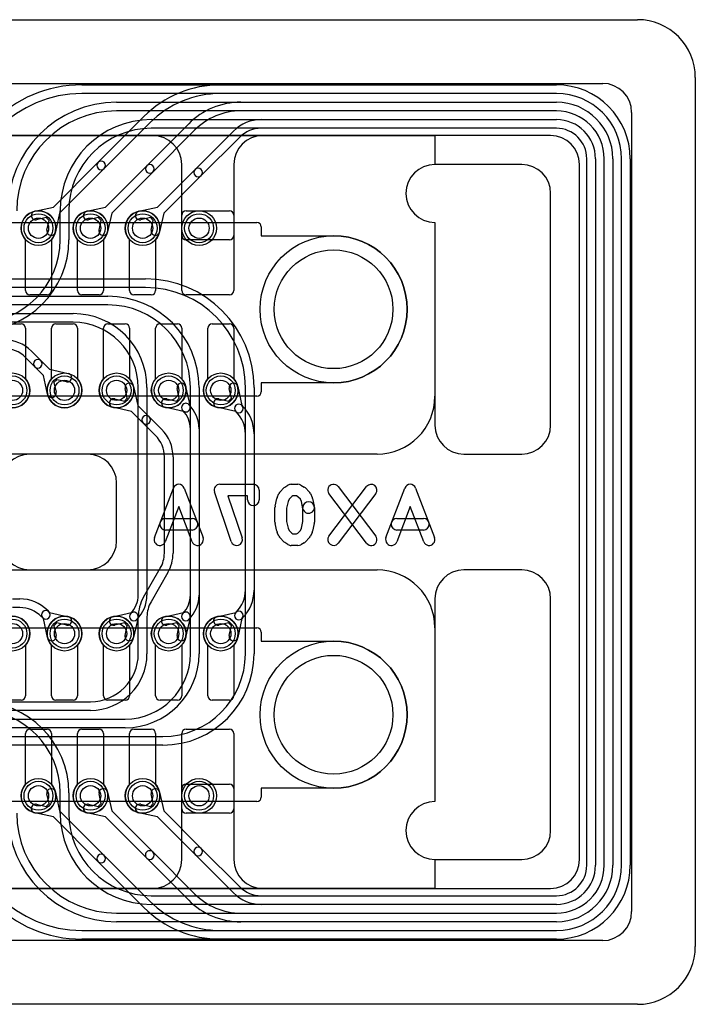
# Model space of a CAD drawing. Extents: x 0 to 29, y 0 to 17.
# Tile 4 of 4: x 17.3 to 29, y 0 to 17. Entities that reach past the tile are written whole.
import ezdxf

# ---------------------------------------------------------------- set-up
doc = ezdxf.new("R2010")
doc.units = 0
for name, color, linetype in [('Hole', 1, 'CONTINUOUS'), ('L1', 3, 'CONTINUOUS'), ('L2', 3, 'CONTINUOUS'), ('L3', 3, 'CONTINUOUS'), ('L4', 3, 'CONTINUOUS'), ('Outline', 7, 'CONTINUOUS'), ('PartsArea-A', 111, 'CONTINUOUS'), ('PartsArea-B', 111, 'CONTINUOUS'), ('Resist-A', 2, 'CONTINUOUS'), ('Resist-B', 2, 'CONTINUOUS'), ('Silk-B', 140, 'CONTINUOUS')]:
    doc.layers.add(name, color=color, linetype=linetype)

msp = doc.modelspace()

# ---------------------------------------------------------------- linework, layer by layer
at = {"layer": 'Hole'}
for centre, radius in [((17.65, 13.4), 0.175), ((18.55, 13.4), 0.175), ((19.45, 13.4), 0.175), ((20.425, 13.4), 0.175), ((22.75, 12), 1.025), ((17.2, 10.6), 0.175), ((18.1, 10.6), 0.175), ((19, 10.6), 0.175), ((19.9, 10.6), 0.175), ((20.8, 10.6), 0.175), ((17.2, 6.4), 0.175), ((18.1, 6.4), 0.175), ((19, 6.4), 0.175), ((19.9, 6.4), 0.175), ((20.8, 6.4), 0.175), ((22.75, 5), 1.025), ((17.65, 3.6), 0.175), ((18.55, 3.6), 0.175), ((19.45, 3.6), 0.175), ((20.425, 3.6), 0.175)]:
    msp.add_circle(centre, radius, dxfattribs=at)
at = {"layer": 'L1'}
for p, q in [((1.6, 15.9), (27.4, 15.9)), ((27.9, 15.4), (27.9, 1.6)), ((26.5, 15), (9.375, 15)), ((27, 2.5), (27, 14.5)), ((20.125, 12.325), (20.125, 13.625)), ((20.2, 13.7), (20.95, 13.7)), ((21.025, 13.625), (21.025, 12.325)), ((17.425, 12.325), (17.425, 13.20157)), ((17.875, 13.20157), (17.875, 12.325)), ((18.325, 12.325), (18.325, 13.20157)), ((18.775, 13.20157), (18.775, 12.325)), ((19.225, 12.325), (19.225, 13.20157)), ((19.675, 13.20157), (19.675, 12.325)), ((17.8, 12.25), (17.5, 12.25)), ((18.7, 12.25), (18.4, 12.25)), ((19.6, 12.25), (19.3, 12.25)), ((20.95, 12.25), (20.2, 12.25)), ((17.05, 11.75), (17.35, 11.75)), ((17.95, 11.75), (18.25, 11.75)), ((18.85, 11.75), (19.15, 11.75)), ((19.75, 11.75), (20.05, 11.75)), ((20.65, 11.75), (20.95, 11.75)), ((17.425, 11.675), (17.425, 10.79843)), ((17.875, 10.79843), (17.875, 11.675)), ((18.325, 11.675), (18.325, 10.79843)), ((18.775, 10.79843), (18.775, 11.675)), ((19.225, 11.675), (19.225, 10.79843)), ((19.675, 10.79843), (19.675, 11.675)), ((20.125, 11.675), (20.125, 10.79843)), ((20.575, 10.79843), (20.575, 11.675)), ((21.025, 11.675), (21.025, 10.79843)), ((17.425, 6.20157), (17.425, 5.325)), ((17.875, 5.325), (17.875, 6.20157)), ((18.325, 6.20157), (18.325, 5.325)), ((18.775, 5.325), (18.775, 6.20157)), ((19.225, 6.20157), (19.225, 5.325)), ((19.675, 5.325), (19.675, 6.20157)), ((20.125, 6.20157), (20.125, 5.325)), ((20.575, 5.325), (20.575, 6.20157)), ((21.025, 6.20157), (21.025, 5.325)), ((17.35, 5.25), (17.05, 5.25)), ((18.25, 5.25), (17.95, 5.25)), ((19.15, 5.25), (18.85, 5.25)), ((20.05, 5.25), (19.75, 5.25)), ((20.95, 5.25), (20.65, 5.25)), ((17.425, 3.79843), (17.425, 4.675)), ((17.5, 4.75), (17.8, 4.75)), ((17.875, 4.675), (17.875, 3.79843)), ((18.325, 3.79843), (18.325, 4.675)), ((18.4, 4.75), (18.7, 4.75)), ((18.775, 4.675), (18.775, 3.79843)), ((19.225, 3.79843), (19.225, 4.675)), ((19.3, 4.75), (19.6, 4.75)), ((19.675, 4.675), (19.675, 3.79843)), ((20.125, 3.375), (20.125, 4.675)), ((20.2, 4.75), (20.95, 4.75)), ((21.025, 4.675), (21.025, 3.375)), ((20.19997, 3.8), (20.95003, 3.8)), ((20.125, 2.5), (20.125, 3.72503)), ((21.025, 3.72503), (21.025, 2.5)), ((20.95, 3.3), (20.2, 3.3)), ((2.5, 2), (19.625, 2)), ((21.525, 2), (26.5, 2)), ((27.4, 1.1), (1.6, 1.1))]:
    msp.add_line(p, q, dxfattribs=at)
for centre in [(17.65, 13.4), (18.55, 13.4), (19.45, 13.4), (20.425, 13.4), (17.2, 10.6), (18.1, 10.6), (19, 10.6), (19.9, 10.6), (20.8, 10.6), (17.2, 6.4), (18.1, 6.4), (19, 6.4), (19.9, 6.4), (20.8, 6.4), (17.65, 3.6), (18.55, 3.6), (19.45, 3.6), (20.425, 3.6)]:
    msp.add_circle(centre, 0.3, dxfattribs=at)
for centre, radius, start, end in [((27.4, 15.4), 0.5, 0, 90), ((26.5, 14.5), 0.5, 0, 90), ((17.65, 13.4), 0.3, -41.409429, -138.590571), ((18.55, 13.4), 0.3, -41.409429, -138.590571), ((19.45, 13.4), 0.3, -41.409429, -138.590571), ((20.2, 13.625), 0.075, 90, 180), ((20.95, 13.625), 0.075, 0, 90), ((17.5, 12.325), 0.075, 180, -90), ((17.8, 12.325), 0.075, -90, 0), ((18.4, 12.325), 0.075, 180, -90), ((18.7, 12.325), 0.075, -90, 0), ((19.3, 12.325), 0.075, 180, -90), ((19.6, 12.325), 0.075, -90, 0), ((20.2, 12.325), 0.075, 180, -90), ((20.95, 12.325), 0.075, -90, 0), ((17.35, 11.675), 0.075, 0, 90), ((17.95, 11.675), 0.075, 90, 180), ((18.25, 11.675), 0.075, 0, 90), ((18.85, 11.675), 0.075, 90, 180), ((19.15, 11.675), 0.075, 0, 90), ((19.75, 11.675), 0.075, 90, 180), ((20.05, 11.675), 0.075, 0, 90), ((20.65, 11.675), 0.075, 90, 180), ((20.95, 11.675), 0.075, 0, 90), ((17.2, 10.6), 0.3, 138.590571, 41.409429), ((18.1, 10.6), 0.3, 138.590571, 41.409429), ((19, 10.6), 0.3, 138.590571, 41.409429), ((19.9, 10.6), 0.3, 138.590571, 41.409429), ((20.8, 10.6), 0.3, 138.590571, 41.409429), ((17.2, 6.4), 0.3, -41.409429, -138.590571), ((18.1, 6.4), 0.3, -41.409429, -138.590571), ((19, 6.4), 0.3, -41.409429, -138.590571), ((19.9, 6.4), 0.3, -41.409429, -138.590571), ((20.8, 6.4), 0.3, -41.409429, -138.590571), ((17.35, 5.325), 0.075, -90, 0), ((17.95, 5.325), 0.075, 180, -90), ((18.25, 5.325), 0.075, -90, 0), ((18.85, 5.325), 0.075, 180, -90), ((19.15, 5.325), 0.075, -90, 0), ((19.75, 5.325), 0.075, 180, -90), ((20.05, 5.325), 0.075, -90, 0), ((20.65, 5.325), 0.075, 180, -90), ((20.95, 5.325), 0.075, -90, 0), ((17.5, 4.675), 0.075, 90, 180), ((17.8, 4.675), 0.075, 0, 90), ((18.4, 4.675), 0.075, 90, 180), ((18.7, 4.675), 0.075, 0, 90), ((19.3, 4.675), 0.075, 90, 180), ((19.6, 4.675), 0.075, 0, 90), ((20.2, 4.675), 0.075, 90, 180), ((20.95, 4.675), 0.075, 0, 90), ((17.65, 3.6), 0.3, 138.590571, 41.409429), ((18.55, 3.6), 0.3, 138.590571, 41.409429), ((19.45, 3.6), 0.3, 138.590571, 41.409429), ((20.19997, 3.72503), 0.07497, 90, 180), ((20.95003, 3.72503), 0.07497, 0, 90), ((20.2, 3.375), 0.075, 180, -90), ((20.95, 3.375), 0.075, -90, 0), ((19.625, 2.5), 0.5, -90, 0), ((21.525, 2.5), 0.5, 180, -90), ((26.5, 2.5), 0.5, -90, 0), ((27.4, 1.6), 0.5, -90, 0)]:
    msp.add_arc(centre, radius, start, end, dxfattribs=at)
at = {"layer": 'L2'}
for p, q in [((18.4, 15.875), (26.6, 15.875)), ((26.6, 15.725), (18.4, 15.725)), ((19, 15.575), (26.6, 15.575)), ((26.6, 15.425), (19, 15.425)), ((19.6, 15.275), (26.6, 15.275)), ((26.6, 15.125), (19.6, 15.125)), ((27.125, 2.4), (27.125, 14.6)), ((27.275, 14.6), (27.275, 2.4)), ((27.425, 2.4), (27.425, 14.6)), ((27.575, 14.6), (27.575, 2.4)), ((27.725, 2.4), (27.725, 14.6)), ((27.875, 14.6), (27.875, 2.4)), ((18.025, 13.19996), (18.025, 13.7)), ((18.175, 13.7), (18.175, 13.19996)), ((17.52885, 11.27721), (17.69245, 11.11361)), ((17.58639, 11.00755), (17.42279, 11.17115)), ((17.69245, 11.11361), (17.84064, 10.96542)), ((17.73458, 10.85936), (17.58639, 11.00755)), ((17.84064, 10.96542), (18.16547, 10.89277)), ((17.80723, 10.53453), (17.73458, 10.85936)), ((17.96588, 10.78371), (17.91629, 10.73412)), ((17.91629, 10.73412), (17.95361, 10.56727)), ((18.13273, 10.74639), (17.96588, 10.78371)), ((19.18371, 10.46588), (19.14639, 10.63273)), ((19.29277, 10.66547), (19.36542, 10.34064)), ((20.08371, 10.46588), (20.04639, 10.63273)), ((20.19277, 10.66547), (20.27017, 10.31939)), ((20.98371, 10.46588), (20.94639, 10.63273)), ((21.09277, 10.66547), (21.16543, 10.34057)), ((18.96727, 10.45361), (19.13412, 10.41629)), ((19.13412, 10.41629), (19.18371, 10.46588)), ((19.86727, 10.45361), (20.03412, 10.41629)), ((20.03412, 10.41629), (20.08371, 10.46588)), ((20.76727, 10.45361), (20.93412, 10.41629)), ((20.93412, 10.41629), (20.98371, 10.46588)), ((19.25936, 10.23458), (18.93453, 10.30723)), ((19.45759, 10.03635), (19.25936, 10.23458)), ((19.36542, 10.34064), (19.56365, 10.14241)), ((20.18061, 10.22983), (19.83453, 10.30723)), ((21.05943, 10.23457), (20.73453, 10.30723)), ((21.07123, 10.22271), (21.05759, 10.23635)), ((21.16365, 10.34241), (21.17729, 10.32877)), ((19.67123, 9.82271), (19.45759, 10.03635)), ((19.56365, 10.14241), (19.77729, 9.92877)), ((20.275, 6.04998), (20.275, 9.9336)), ((20.425, 9.9336), (20.425, 6.04998)), ((21.225, 6.04994), (21.225, 9.85147)), ((21.375, 9.85147), (21.375, 6.04994)), ((19.825, 7.7902), (19.825, 9.45147)), ((19.975, 9.45147), (19.975, 7.7902)), ((19.46543, 7.02673), (19.75466, 7.5277)), ((19.88457, 7.4527), (19.59534, 6.95173)), ((19.375, 6.05002), (19.375, 6.68923)), ((19.525, 6.68923), (19.525, 6.05002)), ((11.8713, 5.22502), (18.55, 5.22502)), ((18.55, 5.07502), (11.8713, 5.07502)), ((11.3956, 4.92498), (19.15, 4.92498)), ((19.15, 4.77498), (11.3956, 4.77498)), ((10.91991, 4.62494), (19.8, 4.62494)), ((19.8, 4.47494), (10.91991, 4.47494)), ((17.83371, 3.46588), (17.79639, 3.63273)), ((17.94277, 3.66547), (18.01542, 3.34064)), ((18.73371, 3.46588), (18.69639, 3.63273)), ((18.84277, 3.66547), (18.91542, 3.34064)), ((19.63371, 3.46588), (19.59639, 3.63273)), ((19.74277, 3.66547), (19.81542, 3.34064)), ((17.61727, 3.45361), (17.78412, 3.41629)), ((17.78412, 3.41629), (17.83371, 3.46588)), ((18.51727, 3.45361), (18.68412, 3.41629)), ((18.68412, 3.41629), (18.73371, 3.46588)), ((19.41727, 3.45361), (19.58412, 3.41629)), ((19.58412, 3.41629), (19.63371, 3.46588)), ((17.90935, 3.23458), (17.58453, 3.30723)), ((18.68185, 2.46208), (17.90935, 3.23458)), ((18.01542, 3.34064), (18.78791, 2.56814)), ((18.80935, 3.23458), (18.48453, 3.30723)), ((19.51972, 2.52421), (18.80935, 3.23458)), ((18.91542, 3.34064), (19.62578, 2.63027)), ((19.70936, 3.23458), (19.38453, 3.30723)), ((20.35759, 2.58635), (19.70936, 3.23458)), ((19.81542, 3.34064), (20.46365, 2.69241)), ((18.78791, 2.56814), (19.57583, 1.78024)), ((19.62578, 2.63027), (20.35156, 1.9045)), ((21.02123, 1.92271), (20.35759, 2.58635)), ((20.46365, 2.69241), (21.12729, 2.02877)), ((19.46976, 1.67417), (18.68185, 2.46208)), ((20.24549, 1.79843), (19.51972, 2.52421)), ((21.49853, 1.875), (26.6, 1.875)), ((26.6, 1.725), (21.49853, 1.725)), ((21.14705, 1.575), (26.6, 1.575)), ((26.6, 1.425), (21.14705, 1.425)), ((20.79558, 1.275), (26.6, 1.275)), ((26.6, 1.125), (20.79558, 1.125))]:
    msp.add_line(p, q, dxfattribs=at)
for centre in [(17.2, 10.6), (18.1, 10.6), (19, 10.6), (19.9, 10.6), (20.8, 10.6), (17.65, 3.6), (18.55, 3.6), (19.45, 3.6)]:
    msp.add_circle(centre, 0.3, dxfattribs=at)
for centre, radius, start, end in [((18.4, 13.7), 2.175, 90, 180), ((26.6, 14.6), 1.275, 0, 90), ((18.4, 13.7), 2.025, 90, 180), ((26.6, 14.6), 1.125, 0, 90), ((19, 13.7), 1.875, 90, 180), ((26.6, 14.6), 0.975, 0, 90), ((19, 13.7), 1.725, 90, 180), ((26.6, 14.6), 0.825, 0, 90), ((19.6, 13.7), 1.575, 90, 180), ((26.6, 14.6), 0.675, 0, 90), ((19.6, 13.7), 1.425, 90, 180), ((26.6, 14.6), 0.525, 0, 90), ((16.6, 13.19996), 1.425, -90, 0), ((16.6, 13.19996), 1.575, -90, 0), ((17.05155, 10.79992), 0.675, 44.9994, 90), ((17.05155, 10.79992), 0.525, 44.999228, 90), ((17.63942, 11.06058), 0.075, 45, -135), ((17.63942, 11.06058), 0.075, -135, 45), ((18.1491, 10.81958), 0.075, -102.607528, 77.393385), ((19.21958, 10.6491), 0.075, 12.607528, -167.393385), ((20.11958, 10.6491), 0.075, 12.607528, -167.393385), ((21.01958, 10.6491), 0.075, 12.607528, -167.393385), ((17.88042, 10.5509), 0.075, -167.392472, 12.606615), ((18.9509, 10.38042), 0.075, 77.392472, -102.606615), ((19.8509, 10.38042), 0.075, 77.392472, -102.606615), ((20.19698, 10.30302), 0.075, 45, -134.999225), ((20.7509, 10.38042), 0.075, 77.392472, -102.606615), ((19.82757, 9.9336), 0.44743, 0, 45.000905), ((20.19698, 10.30302), 0.075, -102.607528, 12.607528), ((19.82757, 9.9336), 0.59743, 0, 45.000678), ((21.11062, 10.28938), 0.075, 45, -135), ((21.11062, 10.28938), 0.075, -133.044055, 43.044055), ((20.7, 9.85147), 0.525, 0, 45.000772), ((20.7, 9.85147), 0.675, 0, 45.0006), ((19.51062, 10.08938), 0.075, 45, -135), ((19.51062, 10.08938), 0.075, -135, 45), ((19.3, 9.45147), 0.675, 0, 45.0006), ((19.3, 9.45147), 0.525, 0, 45.000772), ((19.3, 7.7902), 0.525, -29.999773, 0), ((19.3, 7.7902), 0.675, -29.999879, 0), ((20.05, 6.68923), 0.675, 150.000121, 180), ((20.05, 6.68923), 0.525, 149.999818, 180), ((18.55, 6.05002), 0.825, -90, 0), ((18.55, 6.05002), 0.975, -90, 0), ((19.15, 6.04998), 1.125, -90, 0), ((19.15, 6.04998), 1.275, -90, 0), ((19.8, 6.04994), 1.425, -90, 0), ((19.8, 6.04994), 1.575, -90, 0), ((17.86958, 3.6491), 0.075, 12.607528, -167.393385), ((18.76958, 3.6491), 0.075, 12.607528, -167.393385), ((19.66958, 3.6491), 0.075, 12.607528, -167.393385), ((17.6009, 3.38042), 0.075, 77.392472, -102.606615), ((18.5009, 3.38042), 0.075, 77.392472, -102.606615), ((19.4009, 3.38042), 0.075, 77.392472, -102.606615), ((18.73488, 2.51511), 0.075, 45, -135), ((18.73488, 2.51511), 0.075, -135, 44.999736), ((19.57275, 2.57724), 0.075, 45, -134.999605), ((19.57275, 2.57724), 0.075, -135, 44.99972), ((20.41062, 2.63938), 0.075, 45, -135), ((20.41062, 2.63938), 0.075, -135, 45), ((26.6, 2.4), 0.675, -90, 0), ((26.6, 2.4), 0.525, -90, 0), ((26.6, 2.4), 0.825, -90, 0), ((26.6, 2.4), 0.975, -90, 0), ((26.6, 2.4), 1.275, -90, 0), ((26.6, 2.4), 1.125, -90, 0), ((21.14705, 2.7), 1.125, -134.999662, -90), ((21.49853, 2.4), 0.675, -135.0006, -90), ((21.49853, 2.4), 0.525, -135.000772, -90), ((20.79558, 3), 1.725, -134.999765, -90), ((21.14705, 2.7), 1.275, -134.999682, -90), ((20.79558, 3), 1.875, -134.999784, -90)]:
    msp.add_arc(centre, radius, start, end, dxfattribs=at)
at = {"layer": 'L3'}
for p, q in [((20.79558, 15.875), (26.6, 15.875)), ((26.6, 15.725), (20.79558, 15.725)), ((21.14706, 15.575), (26.6, 15.575)), ((18.68185, 14.53791), (19.46975, 15.32583)), ((26.6, 15.425), (21.14706, 15.425)), ((19.57582, 15.21976), (18.78791, 14.43185)), ((19.51972, 14.47578), (20.2455, 15.20156)), ((21.49853, 15.275), (26.6, 15.275)), ((20.35156, 15.0955), (19.62578, 14.36972)), ((20.35759, 14.41365), (21.02122, 15.0773)), ((21.12729, 14.97123), (20.46365, 14.30759)), ((26.6, 15.125), (21.49853, 15.125)), ((17.90936, 13.76542), (18.68185, 14.53791)), ((18.80936, 13.76542), (19.51972, 14.47578)), ((27.125, 2.4), (27.125, 14.6)), ((27.275, 14.6), (27.275, 2.4)), ((27.425, 2.4), (27.425, 14.6)), ((27.575, 14.6), (27.575, 2.4)), ((27.725, 2.4), (27.725, 14.6)), ((27.875, 14.6), (27.875, 2.4)), ((18.78791, 14.43185), (18.01542, 13.65936)), ((19.62578, 14.36972), (18.91542, 13.65936)), ((19.70936, 13.76542), (20.35759, 14.41365)), ((20.46365, 14.30759), (19.81542, 13.65936)), ((17.58453, 13.69277), (17.90936, 13.76542)), ((18.01542, 13.65936), (17.94277, 13.33453)), ((18.48453, 13.69277), (18.80936, 13.76542)), ((18.91542, 13.65936), (18.84277, 13.33453)), ((19.38453, 13.69277), (19.70936, 13.76542)), ((19.81542, 13.65936), (19.74277, 13.33453)), ((17.78412, 13.58371), (17.61727, 13.54639)), ((17.83371, 13.53412), (17.78412, 13.58371)), ((17.79639, 13.36727), (17.83371, 13.53412)), ((18.68412, 13.58371), (18.51727, 13.54639)), ((18.73371, 13.53412), (18.68412, 13.58371)), ((18.69639, 13.36727), (18.73371, 13.53412)), ((19.58412, 13.58371), (19.41727, 13.54639)), ((19.63371, 13.53412), (19.58412, 13.58371)), ((19.59639, 13.36727), (19.63371, 13.53412)), ((10.79564, 12.52506), (19.5, 12.52506)), ((19.5, 12.37506), (10.79564, 12.37506)), ((11.27134, 12.22502), (18.85, 12.22502)), ((18.85, 12.07502), (11.27134, 12.07502)), ((11.74704, 11.92498), (18.25, 11.92498)), ((18.25, 11.77498), (11.74704, 11.77498)), ((19.375, 7.0664), (19.375, 10.64998)), ((19.525, 10.64998), (19.525, 7.0664)), ((20.275, 7.0664), (20.275, 10.65002)), ((20.425, 10.65002), (20.425, 7.0664)), ((21.225, 7.14853), (21.225, 10.65006)), ((21.375, 10.65006), (21.375, 7.14853)), ((17.2, 7), (17.32647, 7)), ((17.32647, 6.85), (17.2, 6.85)), ((17.80377, 6.80229), (17.82991, 6.77615)), ((17.72385, 6.67009), (17.69771, 6.69623)), ((17.73458, 6.65936), (17.72385, 6.67009)), ((17.80723, 6.33453), (17.73458, 6.65936)), ((17.82991, 6.77615), (17.84064, 6.76542)), ((17.84064, 6.76542), (18.16547, 6.69277)), ((18.93453, 6.69277), (19.28061, 6.77017)), ((19.37017, 6.68061), (19.29277, 6.33453)), ((19.83453, 6.69277), (20.18061, 6.77017)), ((20.27017, 6.68061), (20.19277, 6.33453)), ((20.73453, 6.69277), (21.05943, 6.76543)), ((21.05759, 6.76365), (21.07123, 6.77729)), ((21.16543, 6.65943), (21.09277, 6.33453)), ((21.17729, 6.67123), (21.16365, 6.65759)), ((17.96588, 6.58371), (17.91629, 6.53412)), ((17.91629, 6.53412), (17.95361, 6.36727)), ((18.13273, 6.54639), (17.96588, 6.58371)), ((19.13412, 6.58371), (18.96727, 6.54639)), ((19.18371, 6.53412), (19.13412, 6.58371)), ((19.14639, 6.36727), (19.18371, 6.53412)), ((20.03412, 6.58371), (19.86727, 6.54639)), ((20.08371, 6.53412), (20.03412, 6.58371)), ((20.04639, 6.36727), (20.08371, 6.53412)), ((20.93412, 6.58371), (20.76727, 6.54639)), ((20.98371, 6.53412), (20.93412, 6.58371)), ((20.94639, 6.36727), (20.98371, 6.53412)), ((18.025, 3.3), (18.025, 3.65002)), ((18.175, 3.65002), (18.175, 3.3)), ((19.6, 1.875), (26.6, 1.875)), ((26.6, 1.725), (19.6, 1.725)), ((19, 1.575), (26.6, 1.575)), ((26.6, 1.425), (19, 1.425)), ((18.4, 1.275), (26.6, 1.275)), ((26.6, 1.125), (18.4, 1.125))]:
    msp.add_line(p, q, dxfattribs=at)
for centre in [(17.65, 13.4), (18.55, 13.4), (19.45, 13.4), (17.2, 6.4), (18.1, 6.4), (19, 6.4), (19.9, 6.4), (20.8, 6.4)]:
    msp.add_circle(centre, 0.3, dxfattribs=at)
for centre, radius, start, end in [((20.79558, 14), 1.875, 90, 135), ((26.6, 14.6), 1.275, 0, 90), ((20.79558, 14), 1.725, 90, 135), ((26.6, 14.6), 1.125, 0, 90), ((21.14706, 14.3), 1.275, 90, 135), ((26.6, 14.6), 0.975, 0, 90), ((21.14706, 14.3), 1.125, 90, 135), ((26.6, 14.6), 0.825, 0, 90), ((21.49852, 14.6), 0.675, 89.999151, 135), ((26.6, 14.6), 0.675, 0, 90), ((21.49852, 14.6), 0.525, 89.998909, 135), ((26.6, 14.6), 0.525, 0, 90), ((18.73488, 14.48488), 0.075, 135, -45), ((18.73488, 14.48488), 0.075, -45, 135), ((19.57275, 14.42275), 0.075, 135, -45), ((19.57275, 14.42275), 0.075, -45, 135), ((20.41062, 14.36062), 0.075, 135, -45), ((20.41062, 14.36062), 0.075, -45, 135), ((17.6009, 13.61958), 0.075, 102.607528, -77.393385), ((18.5009, 13.61958), 0.075, 102.607528, -77.393385), ((19.4009, 13.61958), 0.075, 102.607528, -77.393385), ((17.86958, 13.3509), 0.075, 167.392472, -12.606615), ((18.76958, 13.3509), 0.075, 167.392472, -12.606615), ((19.66958, 13.3509), 0.075, 167.392472, -12.606615), ((19.5, 10.65006), 1.875, 0, 90), ((19.5, 10.65006), 1.725, 0, 90), ((18.85, 10.65002), 1.575, 0, 90), ((18.85, 10.65002), 1.425, 0, 90), ((18.25, 10.64998), 1.275, 0, 90), ((18.25, 10.64998), 1.125, 0, 90), ((20.7, 7.14853), 0.525, -45.000772, 0), ((20.7, 7.14853), 0.675, -45.0006, 0), ((17.32647, 6.325), 0.675, 44.9994, 90), ((18.92757, 7.0664), 0.44743, -45.000905, 0), ((18.92757, 7.0664), 0.59743, -45.000678, 0), ((19.82757, 7.06639), 0.44743, -45, 0.001281), ((19.82757, 7.06639), 0.59743, -45, 0.000959), ((17.32647, 6.325), 0.525, 44.999228, 90), ((17.77688, 6.72312), 0.075, 45, -135), ((17.77688, 6.72312), 0.075, -135, 45), ((18.1491, 6.61958), 0.075, -102.607528, 77.393385), ((18.9509, 6.61958), 0.075, 102.607528, -77.393385), ((19.29698, 6.69698), 0.075, 135, -45.000775), ((19.29698, 6.69698), 0.075, -12.607528, 102.607528), ((19.8509, 6.61958), 0.075, 102.607528, -77.393385), ((20.19699, 6.69697), 0.075, 135, -45), ((20.19698, 6.69698), 0.075, -12.607528, 102.607528), ((20.7509, 6.61958), 0.075, 102.607528, -77.393385), ((21.11062, 6.71062), 0.075, 135, -45), ((21.11062, 6.71062), 0.075, -43.044055, 133.044055), ((17.88042, 6.3509), 0.075, -167.392472, 12.606615), ((19.21958, 6.3509), 0.075, 167.392472, -12.606615), ((20.11958, 6.3509), 0.075, 167.392472, -12.606615), ((21.01958, 6.3509), 0.075, 167.392472, -12.606615), ((16.6, 3.65002), 1.575, 0, 90), ((16.6, 3.65002), 1.425, 0, 90), ((18.4, 3.3), 2.175, 180, -90), ((18.4, 3.3), 2.025, 180, -90), ((19, 3.3), 1.875, 180, -90), ((19, 3.3), 1.725, 180, -90), ((19.6, 3.3), 1.575, 180, -90), ((19.6, 3.3), 1.425, 180, -90), ((26.6, 2.4), 0.825, -90, 0), ((26.6, 2.4), 0.975, -90, 0), ((26.6, 2.4), 0.675, -90, 0), ((26.6, 2.4), 0.525, -90, 0), ((26.6, 2.4), 1.125, -90, 0), ((26.6, 2.4), 1.275, -90, 0)]:
    msp.add_arc(centre, radius, start, end, dxfattribs=at)
at = {"layer": 'L4'}
for p, q in [((1.6, 15.9), (27.4, 15.9)), ((27.9, 15.4), (27.9, 1.6)), ((19.625, 15), (2.5, 15)), ((26.5, 15), (21.525, 15)), ((20.125, 13.27497), (20.125, 14.5)), ((21.025, 14.5), (21.025, 13.27497)), ((27, 2.5), (27, 14.5)), ((20.125, 12.325), (20.125, 13.625)), ((20.2, 13.7), (20.95, 13.7)), ((21.025, 13.625), (21.025, 12.325)), ((17.425, 12.325), (17.425, 13.20157)), ((17.875, 13.20157), (17.875, 12.325)), ((18.325, 12.325), (18.325, 13.20157)), ((18.775, 13.20157), (18.775, 12.325)), ((19.225, 12.325), (19.225, 13.20157)), ((19.675, 13.20157), (19.675, 12.325)), ((20.95003, 13.2), (20.19997, 13.2)), ((17.8, 12.25), (17.5, 12.25)), ((18.7, 12.25), (18.4, 12.25)), ((19.6, 12.25), (19.3, 12.25)), ((20.95, 12.25), (20.2, 12.25)), ((17.05, 11.75), (17.35, 11.75)), ((17.95, 11.75), (18.25, 11.75)), ((18.85, 11.75), (19.15, 11.75)), ((19.75, 11.75), (20.05, 11.75)), ((20.65, 11.75), (20.95, 11.75)), ((17.425, 11.675), (17.425, 10.79843)), ((17.875, 10.79843), (17.875, 11.675)), ((18.325, 11.675), (18.325, 10.79843)), ((18.775, 10.79843), (18.775, 11.675)), ((19.225, 11.675), (19.225, 10.79843)), ((19.675, 10.79843), (19.675, 11.675)), ((20.125, 11.675), (20.125, 10.79843)), ((20.575, 10.79843), (20.575, 11.675)), ((21.025, 11.675), (21.025, 10.79843)), ((17.425, 6.20157), (17.425, 5.325)), ((17.875, 5.325), (17.875, 6.20157)), ((18.325, 6.20157), (18.325, 5.325)), ((18.775, 5.325), (18.775, 6.20157)), ((19.225, 6.20157), (19.225, 5.325)), ((19.675, 5.325), (19.675, 6.20157)), ((20.125, 6.20157), (20.125, 5.325)), ((20.575, 5.325), (20.575, 6.20157)), ((21.025, 6.20157), (21.025, 5.325)), ((17.35, 5.25), (17.05, 5.25)), ((18.25, 5.25), (17.95, 5.25)), ((19.15, 5.25), (18.85, 5.25)), ((20.05, 5.25), (19.75, 5.25)), ((20.95, 5.25), (20.65, 5.25)), ((17.425, 3.79843), (17.425, 4.675)), ((17.5, 4.75), (17.8, 4.75)), ((17.875, 4.675), (17.875, 3.79843)), ((18.325, 3.79843), (18.325, 4.675)), ((18.4, 4.75), (18.7, 4.75)), ((18.775, 4.675), (18.775, 3.79843)), ((19.225, 3.79843), (19.225, 4.675)), ((19.3, 4.75), (19.6, 4.75)), ((19.675, 4.675), (19.675, 3.79843)), ((20.125, 3.375), (20.125, 4.675)), ((20.2, 4.75), (20.95, 4.75)), ((21.025, 4.675), (21.025, 3.375)), ((20.95, 3.3), (20.2, 3.3)), ((9.375, 2), (26.5, 2)), ((27.4, 1.1), (1.6, 1.1))]:
    msp.add_line(p, q, dxfattribs=at)
for centre in [(17.65, 13.4), (18.55, 13.4), (19.45, 13.4), (20.425, 13.4), (17.2, 10.6), (18.1, 10.6), (19, 10.6), (19.9, 10.6), (20.8, 10.6), (17.2, 6.4), (18.1, 6.4), (19, 6.4), (19.9, 6.4), (20.8, 6.4), (17.65, 3.6), (18.55, 3.6), (19.45, 3.6), (20.425, 3.6)]:
    msp.add_circle(centre, 0.3, dxfattribs=at)
for centre, radius, start, end in [((27.4, 15.4), 0.5, 0, 90), ((19.625, 14.5), 0.5, 0, 90), ((21.525, 14.5), 0.5, 90, 180), ((26.5, 14.5), 0.5, 0, 90), ((17.65, 13.4), 0.3, -41.409429, -138.590571), ((18.55, 13.4), 0.3, -41.409429, -138.590571), ((19.45, 13.4), 0.3, -41.409429, -138.590571), ((20.2, 13.625), 0.075, 90, 180), ((20.95, 13.625), 0.075, 0, 90), ((20.19997, 13.27497), 0.07497, 180, -90), ((20.95003, 13.27497), 0.07497, -90, 0), ((17.5, 12.325), 0.075, 180, -90), ((17.8, 12.325), 0.075, -90, 0), ((18.4, 12.325), 0.075, 180, -90), ((18.7, 12.325), 0.075, -90, 0), ((19.3, 12.325), 0.075, 180, -90), ((19.6, 12.325), 0.075, -90, 0), ((20.2, 12.325), 0.075, 180, -90), ((20.95, 12.325), 0.075, -90, 0), ((17.35, 11.675), 0.075, 0, 90), ((17.95, 11.675), 0.075, 90, 180), ((18.25, 11.675), 0.075, 0, 90), ((18.85, 11.675), 0.075, 90, 180), ((19.15, 11.675), 0.075, 0, 90), ((19.75, 11.675), 0.075, 90, 180), ((20.05, 11.675), 0.075, 0, 90), ((20.65, 11.675), 0.075, 90, 180), ((20.95, 11.675), 0.075, 0, 90), ((17.2, 10.6), 0.3, 138.590571, 41.409429), ((18.1, 10.6), 0.3, 138.590571, 41.409429), ((19, 10.6), 0.3, 138.590571, 41.409429), ((19.9, 10.6), 0.3, 138.590571, 41.409429), ((20.8, 10.6), 0.3, 138.590571, 41.409429), ((17.2, 6.4), 0.3, -41.409429, -138.590571), ((18.1, 6.4), 0.3, -41.409429, -138.590571), ((19, 6.4), 0.3, -41.409429, -138.590571), ((19.9, 6.4), 0.3, -41.409429, -138.590571), ((20.8, 6.4), 0.3, -41.409429, -138.590571), ((17.35, 5.325), 0.075, -90, 0), ((17.95, 5.325), 0.075, 180, -90), ((18.25, 5.325), 0.075, -90, 0), ((18.85, 5.325), 0.075, 180, -90), ((19.15, 5.325), 0.075, -90, 0), ((19.75, 5.325), 0.075, 180, -90), ((20.05, 5.325), 0.075, -90, 0), ((20.65, 5.325), 0.075, 180, -90), ((20.95, 5.325), 0.075, -90, 0), ((17.5, 4.675), 0.075, 90, 180), ((17.8, 4.675), 0.075, 0, 90), ((18.4, 4.675), 0.075, 90, 180), ((18.7, 4.675), 0.075, 0, 90), ((19.3, 4.675), 0.075, 90, 180), ((19.6, 4.675), 0.075, 0, 90), ((20.2, 4.675), 0.075, 90, 180), ((20.95, 4.675), 0.075, 0, 90), ((17.65, 3.6), 0.3, 138.590571, 41.409429), ((18.55, 3.6), 0.3, 138.590571, 41.409429), ((19.45, 3.6), 0.3, 138.590571, 41.409429), ((20.2, 3.375), 0.075, 180, -90), ((20.95, 3.375), 0.075, -90, 0), ((26.5, 2.5), 0.5, -90, 0), ((27.4, 1.6), 0.5, -90, 0)]:
    msp.add_arc(centre, radius, start, end, dxfattribs=at)
at = {"layer": 'Outline'}
for p, q in [((1, 17), (28, 17)), ((29, 16), (29, 1)), ((26, 14.5), (24.5, 14.5)), ((26.5, 10), (26.5, 14)), ((24.5, 13.5), (24.5, 10)), ((18.5, 9.5), (17.5, 9.5)), ((25, 9.5), (26, 9.5)), ((19, 8), (19, 9)), ((17.5, 7.5), (18.5, 7.5)), ((26, 7.5), (25, 7.5)), ((24.5, 7), (24.5, 3.5)), ((26.5, 3), (26.5, 7)), ((24.5, 2.5), (26, 2.5)), ((28, 0), (1, 0))]:
    msp.add_line(p, q, dxfattribs=at)
for centre, radius, start, end in [((28, 16), 1, 0, 90), ((24.5, 14), 0.5, 90, -90), ((26, 14), 0.5, 0, 90), ((25, 10), 0.5, 180, -90), ((26, 10), 0.5, -90, 0), ((17.5, 9), 0.5, 90, 180), ((18.5, 9), 0.5, 0, 90), ((17.5, 8), 0.5, 180, -90), ((18.5, 8), 0.5, -90, 0), ((25, 7), 0.5, 90, 180), ((26, 7), 0.5, 0, 90), ((24.5, 3), 0.5, 90, -90), ((26, 3), 0.5, -90, 0), ((28, 1), 1, -90, 0)]:
    msp.add_arc(centre, radius, start, end, dxfattribs=at)
at = {"layer": 'PartsArea-A'}
for p, q in [((4.5, 15), (24.5, 15)), ((24.5, 15), (24.5, 14.5)), ((24.5, 13.5), (24.5, 10.5)), ((23.5, 9.5), (5.5, 9.5)), ((5.5, 7.5), (23.5, 7.5)), ((24.5, 6.5), (24.5, 3.5)), ((24.5, 2.5), (24.5, 2)), ((24.5, 2), (4.5, 2))]:
    msp.add_line(p, q, dxfattribs=at)
for centre, radius, start, end in [((24.5, 14), 0.5, 90, -90), ((23.5, 10.5), 1, -90, 0), ((23.5, 6.5), 1, 0, 90), ((24.5, 3), 0.5, 90, -90)]:
    msp.add_arc(centre, radius, start, end, dxfattribs=at)
at = {"layer": 'PartsArea-B'}
for p, q in [((4.5, 15), (24.5, 15)), ((24.5, 15), (24.5, 14.5)), ((24.5, 13.5), (24.5, 10.5)), ((23.5, 9.5), (5.5, 9.5)), ((5.5, 7.5), (23.5, 7.5)), ((24.5, 6.5), (24.5, 3.5)), ((24.5, 2.5), (24.5, 2)), ((24.5, 2), (4.5, 2))]:
    msp.add_line(p, q, dxfattribs=at)
for centre, radius, start, end in [((24.5, 14), 0.5, 90, -90), ((23.5, 10.5), 1, -90, 0), ((23.5, 6.5), 1, 0, 90), ((24.5, 3), 0.5, 90, -90)]:
    msp.add_arc(centre, radius, start, end, dxfattribs=at)
at = {"layer": 'Resist-A'}
for p, q in [((7.575, 13.5), (21.425, 13.5)), ((21.5, 13.425), (21.5, 13.27)), ((21.5, 13.27), (22.75, 13.27)), ((22.75, 10.73), (21.5, 10.73)), ((21.5, 10.73), (21.5, 10.575)), ((21.425, 10.5), (7.575, 10.5)), ((7.575, 6.5), (21.425, 6.5)), ((21.5, 6.425), (21.5, 6.27)), ((21.5, 6.27), (22.75, 6.27)), ((22.75, 3.73), (21.5, 3.73)), ((21.5, 3.73), (21.5, 3.575)), ((21.425, 3.5), (7.575, 3.5))]:
    msp.add_line(p, q, dxfattribs=at)
for centre, radius in [((17.65, 13.4), 0.25), ((18.55, 13.4), 0.25), ((19.45, 13.4), 0.25), ((20.425, 13.4), 0.25), ((22.75, 12), 1.27), ((17.2, 10.6), 0.25), ((18.1, 10.6), 0.25), ((19, 10.6), 0.25), ((19.9, 10.6), 0.25), ((20.8, 10.6), 0.25), ((17.2, 6.4), 0.25), ((18.1, 6.4), 0.25), ((19, 6.4), 0.25), ((19.9, 6.4), 0.25), ((20.8, 6.4), 0.25), ((22.75, 5), 1.27), ((17.65, 3.6), 0.25), ((18.55, 3.6), 0.25), ((19.45, 3.6), 0.25), ((20.425, 3.6), 0.25)]:
    msp.add_circle(centre, radius, dxfattribs=at)
for centre, radius, start, end in [((21.425, 13.425), 0.075, 0, 90), ((22.75, 12), 1.27, -90, 90), ((21.425, 10.575), 0.075, -90, 0), ((21.425, 6.425), 0.075, 0, 90), ((22.75, 5), 1.27, -90, 90), ((21.425, 3.575), 0.075, -90, 0)]:
    msp.add_arc(centre, radius, start, end, dxfattribs=at)
at = {"layer": 'Resist-B'}
for p, q in [((7.575, 13.5), (21.425, 13.5)), ((21.5, 13.425), (21.5, 13.27)), ((21.5, 13.27), (22.75, 13.27)), ((22.75, 10.73), (21.5, 10.73)), ((21.5, 10.73), (21.5, 10.575)), ((21.425, 10.5), (7.575, 10.5)), ((7.575, 6.5), (21.425, 6.5)), ((21.5, 6.425), (21.5, 6.27)), ((21.5, 6.27), (22.75, 6.27)), ((22.75, 3.73), (21.5, 3.73)), ((21.5, 3.73), (21.5, 3.575)), ((21.425, 3.5), (7.575, 3.5))]:
    msp.add_line(p, q, dxfattribs=at)
for centre, radius in [((17.65, 13.4), 0.25), ((18.55, 13.4), 0.25), ((19.45, 13.4), 0.25), ((20.425, 13.4), 0.25), ((22.75, 12), 1.27), ((17.2, 10.6), 0.25), ((18.1, 10.6), 0.25), ((19, 10.6), 0.25), ((19.9, 10.6), 0.25), ((20.8, 10.6), 0.25), ((17.2, 6.4), 0.25), ((18.1, 6.4), 0.25), ((19, 6.4), 0.25), ((19.9, 6.4), 0.25), ((20.8, 6.4), 0.25), ((22.75, 5), 1.27), ((17.65, 3.6), 0.25), ((18.55, 3.6), 0.25), ((19.45, 3.6), 0.25), ((20.425, 3.6), 0.25)]:
    msp.add_circle(centre, radius, dxfattribs=at)
for centre, radius, start, end in [((21.425, 13.425), 0.075, 0, 90), ((22.75, 12), 1.27, -90, 90), ((21.425, 10.575), 0.075, -90, 0), ((21.425, 6.425), 0.075, 0, 90), ((22.75, 5), 1.27, -90, 90), ((21.425, 3.575), 0.075, -90, 0)]:
    msp.add_arc(centre, radius, start, end, dxfattribs=at)
at = {"layer": 'Silk-B'}
for p, q in [((19.6547, 8.05782), (19.98062, 8.91338)), ((20.16752, 8.91338), (20.49345, 8.05782)), ((20.97933, 7.99023), (20.69045, 8.84579)), ((20.78519, 8.97778), (21.36296, 8.97778)), ((21.46296, 8.87778), (21.46296, 8.71111)), ((21.82559, 8.84849), (21.89225, 8.91515)), ((21.90888, 8.92855), (21.96073, 8.96189)), ((22.01481, 8.97778), (22.13333, 8.97778)), ((22.18236, 8.96493), (22.24162, 8.93159)), ((22.2633, 8.91516), (22.32997, 8.8485)), ((22.66861, 8.08282), (23.32046, 8.93838)), ((22.82769, 8.93838), (23.47954, 8.08282)), ((23.6547, 8.05782), (23.98062, 8.91338)), ((24.16752, 8.91338), (24.49345, 8.05782)), ((21.26296, 8.77778), (20.9245, 8.77778)), ((20.9245, 8.77778), (21.16881, 8.05421)), ((21.26296, 8.71111), (21.26296, 8.77778)), ((21.73942, 8.59947), (21.76905, 8.7328)), ((21.77529, 8.75172), (21.80492, 8.81839)), ((21.96212, 8.67964), (21.93704, 8.5668)), ((21.98014, 8.7202), (21.96212, 8.67964)), ((22.02608, 8.76614), (21.98014, 8.7202)), ((22.04419, 8.77778), (22.02608, 8.76614)), ((22.10713, 8.77778), (22.04419, 8.77778)), ((22.13159, 8.76402), (22.10713, 8.77778)), ((22.17542, 8.7202), (22.13159, 8.76402)), ((22.19344, 8.67964), (22.17542, 8.7202)), ((22.2209, 8.55609), (22.19344, 8.67964)), ((22.35064, 8.81839), (22.38027, 8.75172)), ((22.38651, 8.7328), (22.41614, 8.59947)), ((23.32046, 7.96162), (22.66861, 8.81718)), ((23.47954, 8.81718), (22.82769, 7.96162)), ((20.07407, 8.59688), (19.8416, 7.98662)), ((20.30655, 7.98662), (20.07407, 8.59688)), ((21.73704, 8.32222), (21.73704, 8.57778)), ((21.93704, 8.5668), (21.93704, 8.3332)), ((22.21852, 8.3332), (22.21852, 8.57778)), ((22.41852, 8.57778), (22.41852, 8.32222)), ((24.07407, 8.59688), (23.8416, 7.98662)), ((24.30655, 7.98662), (24.07407, 8.59688)), ((19.84444, 8.38889), (20.3037, 8.38889)), ((21.93704, 8.3332), (21.96212, 8.22036)), ((22.19344, 8.22036), (22.21852, 8.3332)), ((23.84444, 8.38889), (24.3037, 8.38889)), ((20.3037, 8.18889), (19.84444, 8.18889)), ((21.76905, 8.1672), (21.73942, 8.30053)), ((21.96212, 8.22036), (21.98014, 8.1798)), ((21.98014, 8.1798), (22.02608, 8.13386)), ((22.13159, 8.13598), (22.17542, 8.1798)), ((22.17542, 8.1798), (22.19344, 8.22036)), ((22.41614, 8.30053), (22.38651, 8.1672)), ((24.3037, 8.18889), (23.84444, 8.18889)), ((21.80492, 8.08161), (21.77529, 8.14828)), ((21.89225, 7.98485), (21.82559, 8.05151)), ((22.02608, 8.13386), (22.04419, 8.12222)), ((22.04419, 8.12222), (22.10713, 8.12222)), ((22.10713, 8.12222), (22.13159, 8.13598)), ((22.32997, 8.0515), (22.2633, 7.98484)), ((22.38027, 8.14828), (22.35064, 8.08161)), ((21.96073, 7.93811), (21.90888, 7.97145)), ((22.13333, 7.92222), (22.01481, 7.92222)), ((22.24162, 7.96841), (22.18236, 7.93507))]:
    msp.add_line(p, q, dxfattribs=at)
for centre, start, end in [((20.07407, 8.87778), 20.854458, 159.145542), ((20.78519, 8.87778), 90, -161.342182), ((21.36296, 8.87778), 0, 90), ((21.8963, 8.77778), 135, 156.038308), ((21.96296, 8.84444), 122.739702, 135), ((22.01481, 8.87778), 90, 122.741369), ((22.13333, 8.87778), 60.638189, 90), ((22.19259, 8.84444), 45.004051, 60.637656), ((22.25926, 8.77778), 23.960744, 45.004297), ((22.74815, 8.87778), 37.30308, -142.696274), ((23.4, 8.87778), -37.30308, 142.696274), ((24.07407, 8.87778), 20.854458, 159.145542), ((21.36296, 8.71111), 180, 0), ((21.86667, 8.71111), 156.039256, 167.470737), ((22.31852, 8.57778), 0, 180), ((22.28889, 8.71111), 12.526943, 23.961692), ((21.83704, 8.57778), 167.473057, 180), ((22.31852, 8.57778), -167.473057, 12.529263), ((19.84444, 8.28889), 90, -90), ((20.3037, 8.28889), -90, 90), ((23.84444, 8.28889), 90, -90), ((24.3037, 8.28889), -90, 90), ((21.83704, 8.32222), 180, -167.470737), ((21.86667, 8.18889), -167.473057, -156.038308), ((22.28889, 8.18889), -23.960744, -12.529263), ((22.31852, 8.32222), -12.526943, 0), ((19.74815, 8.02222), 159.145542, -20.854012), ((20.4, 8.02222), -159.145542, 20.854597), ((21.07407, 8.02222), -161.342182, 18.657264), ((21.8963, 8.12222), -156.039256, -135), ((22.25926, 8.12222), -45.004051, -23.961692), ((22.74815, 8.02222), 142.69692, -37.303726), ((23.4, 8.02222), -142.69692, 37.303726), ((23.74815, 8.02222), 159.145542, -20.854012), ((24.4, 8.02222), -159.145542, 20.854597), ((21.96296, 8.05556), -135, -122.741369), ((22.01481, 8.02222), -122.739702, -90), ((22.13333, 8.02222), -90, -60.637656), ((22.19259, 8.05556), -60.638189, -45.004297)]:
    msp.add_arc(centre, 0.1, start, end, dxfattribs=at)

doc.saveas('drawing.dxf')
